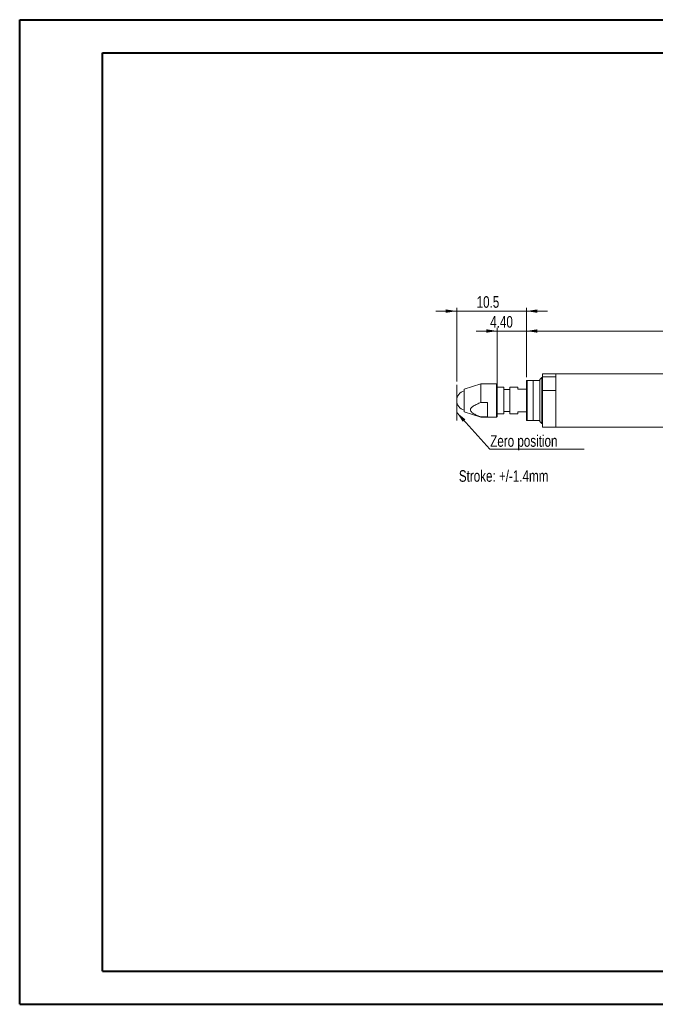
# Model space of a CAD drawing. Header units: millimetres. Extents: x 0 to 420, y 0 to 297.
# Tile 1 of 3: x 0 to 192, y 0 to 297. Entities that reach past the tile are written whole.
import ezdxf

# ---------------------------------------------------------------- set-up
doc = ezdxf.new("R2010")
doc.units = ezdxf.units.MM
doc.linetypes.add('CENTERX2', pattern=[20.32, 12.7, -2.54, 2.54, -2.54])
doc.styles.add('SLDTEXTSTYLE0', font='TXT', dxfattribs={"width": 0.75})
doc.dimstyles.new('SLDDIMSTYLE0', dxfattribs={"dimtxt": 3.5, "dimasz": 3.302, "dimexe": 0, "dimexo": 0.0625, "dimgap": 0.875, "dimtad": 1, "dimlfac": 0.5, "dimrnd": 1e-09, "dimzin": 12, "dimdsep": 46, "dimtxsty": 'SLDTEXTSTYLE0', "dimsah": 1, "dimcen": 0.09, "dimadec": 0, "dimazin": 3, "dimtfac": 1, "dimtmove": 0, "dimatfit": 0, "dimfxl": 0, "dimfrac": 2, "dimtolj": 1, "dimtzin": 12, "dimarcsym": 0})
doc.dimstyles.new('SLDDIMSTYLE1', dxfattribs={"dimtxt": 3.5, "dimasz": 3.302, "dimexe": 0, "dimexo": 0.0625, "dimgap": 0.875, "dimtad": 1, "dimlfac": 0.5, "dimrnd": 1e-09, "dimzin": 12, "dimdsep": 46, "dimtxsty": 'SLDTEXTSTYLE0', "dimsah": 1, "dimcen": 0.09, "dimadec": 0, "dimazin": 3, "dimtfac": 1, "dimtofl": 0, "dimtmove": 0, "dimatfit": 3, "dimfxl": 0, "dimfrac": 2, "dimtolj": 1, "dimtzin": 12, "dimarcsym": 0})
doc.dimstyles.new('SLDDIMSTYLE2', dxfattribs={"dimtxt": 3.5, "dimasz": 3.302, "dimexe": 0, "dimexo": 0.0625, "dimgap": 0.875, "dimtad": 1, "dimlfac": 0.5, "dimrnd": 1e-09, "dimzin": 4, "dimdsep": 46, "dimtxsty": 'SLDTEXTSTYLE0', "dimsah": 1, "dimcen": 0.09, "dimadec": 0, "dimazin": 1, "dimtfac": 1, "dimtmove": 0, "dimatfit": 0, "dimfxl": 0, "dimfrac": 2, "dimtolj": 1, "dimtzin": 12, "dimarcsym": 0})
doc.dimstyles.new('SLDDIMSTYLE3', dxfattribs={"dimtxt": 0, "dimasz": 3.302, "dimexe": 0, "dimexo": 0.0625, "dimgap": 0, "dimtad": 0, "dimtih": 1, "dimtoh": 1, "dimdec": 0, "dimrnd": 1e-09, "dimzin": 0, "dimdsep": 46, "dimtxsty": 'Standard', "dimsah": 1, "dimcen": 0.09, "dimadec": 0, "dimazin": 0, "dimtfac": 3.302, "dimtdec": 0, "dimtofl": 0, "dimtmove": 0, "dimatfit": 3, "dimfxl": 0, "dimfrac": 2, "dimtolj": 1, "dimtzin": 0, "dimarcsym": 0})

# ---------------------------------------------------------------- blocks, each defined once
blk = doc.blocks.new('_D')
at = {"color": 7, "linetype": 'Continuous', "lineweight": 0}
for p, q in [((131.92, 209.31), (125.57, 209.31)), ((131.92, 188.1), (131.92, 210.31)), ((131.92, 209.31), (152.95, 209.31)), ((152.95, 189.34), (152.95, 210.31)), ((152.95, 209.31), (159.3, 209.31))]:
    blk.add_line(p, q, dxfattribs=at)
for points in [[(131.92, 209.31), (128.62, 209.82), (128.62, 208.8)], [(152.95, 209.31), (156.25, 208.8), (156.25, 209.82)]]:
    blk.add_solid(points, dxfattribs=at)
at = {"color": 7, "linetype": 'Continuous', "lineweight": 0, "insert": (137.91, 213.82, 0.2), "char_height": 3.5, "attachment_point": 1, "style": 'SLDTEXTSTYLE0'}
blk.add_mtext('10.5', dxfattribs=at)
blk = doc.blocks.new('_D_1')
at = {"color": 7, "linetype": 'Continuous', "lineweight": 0}
for p, q in [((152.95, 189.34), (152.95, 204.31)), ((248.43, 203.31), (152.95, 203.31)), ((248.43, 192.14), (248.43, 204.31))]:
    blk.add_line(p, q, dxfattribs=at)
for points in [[(152.95, 203.31), (156.25, 202.8), (156.25, 203.82)], [(248.43, 203.31), (245.13, 203.82), (245.13, 202.8)]]:
    blk.add_solid(points, dxfattribs=at)
at = {"color": 7, "linetype": 'Continuous', "lineweight": 0, "insert": (198.1, 207.82, 0.2), "char_height": 3.5, "attachment_point": 1, "style": 'SLDTEXTSTYLE0'}
blk.add_mtext('48', dxfattribs=at)
blk = doc.blocks.new('_D_2')
at = {"color": 7, "linetype": 'Continuous', "lineweight": 0}
for p, q in [((144.15, 203.31), (137.8, 203.31)), ((144.15, 187.34), (144.15, 204.31)), ((152.95, 203.31), (144.15, 203.31)), ((152.95, 189.34), (152.95, 204.31)), ((152.95, 203.31), (159.3, 203.31))]:
    blk.add_line(p, q, dxfattribs=at)
for points in [[(144.15, 203.31), (140.85, 203.82), (140.85, 202.8)], [(152.95, 203.31), (156.25, 202.8), (156.25, 203.82)]]:
    blk.add_solid(points, dxfattribs=at)
at = {"color": 7, "linetype": 'Continuous', "lineweight": 0, "insert": (142.01, 207.82, 0.2), "char_height": 3.5, "attachment_point": 1, "style": 'SLDTEXTSTYLE0'}
blk.add_mtext('4.40', dxfattribs=at)
blk = doc.blocks.new('SW_NOTE_2')
at = {"color": 0, "linetype": 'Continuous', "lineweight": 0}
for p, q in [((0, 0), (28.46, 0)), ((28.46, 0), (0, 0)), ((0, 0), (28.46, 0)), ((28.46, 0), (0, 0)), ((0, 0), (28.46, 0)), ((28.46, 0), (0, 0))]:
    blk.add_line(p, q, dxfattribs=at)
at = {"color": 0, "linetype": 'Continuous', "lineweight": 0, "insert": (0.08, 4.18), "char_height": 3.5, "attachment_point": 1, "style": 'SLDTEXTSTYLE0'}
blk.add_mtext('Zero position', dxfattribs=at)

msp = doc.modelspace()

# ---------------------------------------------------------------- linework, layer by layer
at = {"color": 7, "linetype": 'Continuous', "lineweight": 40}
for p, q in [((0.079, 0.215), (0.079, 297.215)), ((0.079, 297.215), (420.079, 297.215)), ((25.079, 10.215), (25.079, 287.215)), ((25.079, 287.215), (410.079, 287.215)), ((25.079, 10.215), (410.079, 10.215)), ((0.079, 0.215), (420.079, 0.215))]:
    msp.add_line(p, q, dxfattribs=at)
at = {"color": 7, "linetype": 'Continuous', "lineweight": 15}
for p, q in [((161.829, 190.342), (157.829, 190.342)), ((157.829, 189.459), (157.829, 190.342)), ((222.829, 190.342), (161.829, 190.342)), ((161.829, 174.342), (161.829, 190.342)), ((161.829, 189.459), (161.829, 190.342)), ((139.149, 187.342), (134.149, 185.742)), ((143.949, 187.342), (139.149, 187.342)), ((139.149, 187.342), (139.149, 181.721)), ((144.149, 187.142), (143.949, 187.342)), ((143.949, 177.342), (143.949, 187.342)), ((144.149, 187.142), (144.149, 177.542)), ((152.949, 176.342), (152.949, 188.342)), ((152.949, 188.342), (153.149, 188.342)), ((154.949, 188.342), (153.149, 188.342)), ((153.149, 188.342), (153.149, 176.342)), ((156.949, 188.342), (154.949, 188.342)), ((154.949, 176.342), (154.949, 188.342)), ((157.549, 189.292), (156.949, 188.692)), ((156.949, 175.992), (156.949, 188.692)), ((157.829, 189.292), (157.549, 189.292)), ((157.549, 189.292), (157.549, 175.392)), ((157.829, 189.459), (161.829, 189.459)), ((157.829, 189.459), (157.829, 185.351)), ((134.149, 178.942), (134.149, 185.742)), ((146.149, 186.342), (144.149, 186.342)), ((146.149, 178.342), (146.149, 186.342)), ((147.949, 185.642), (146.149, 185.642)), ((150.349, 186.342), (147.949, 186.342)), ((147.949, 178.342), (147.949, 186.342)), ((150.349, 185.742), (150.349, 186.342)), ((152.949, 185.742), (150.349, 185.742)), ((161.829, 185.351), (157.829, 185.351)), ((157.829, 174.342), (157.829, 185.351)), ((161.829, 174.342), (161.829, 185.351)), ((139.149, 181.721), (141.149, 181.721)), ((141.149, 181.721), (141.149, 177.406)), ((134.149, 178.942), (139.149, 177.342)), ((144.149, 178.342), (146.149, 178.342)), ((146.149, 179.042), (147.949, 179.042)), ((147.949, 178.342), (150.349, 178.342)), ((150.349, 178.342), (150.349, 178.942)), ((150.349, 178.942), (152.949, 178.942)), ((141.149, 177.406), (139.149, 177.406)), ((139.149, 177.406), (139.149, 177.342)), ((139.149, 177.342), (143.949, 177.342)), ((143.949, 177.342), (144.149, 177.542)), ((153.149, 176.342), (152.949, 176.342)), ((153.149, 176.342), (154.949, 176.342)), ((154.949, 176.342), (156.949, 176.342)), ((156.949, 175.992), (157.549, 175.392)), ((157.549, 175.392), (157.829, 175.392)), ((157.829, 174.342), (161.829, 174.342)), ((161.829, 174.342), (222.829, 174.342))]:
    msp.add_line(p, q, dxfattribs=at)
at = {"color": 7, "linetype": 'CENTERX2', "lineweight": 0}
msp.add_line((131.92, 187.103), (131.92, 176.363), dxfattribs=at)
at = {"color": 7, "linetype": 'Continuous', "lineweight": 15}
msp.add_arc((134.92, 182.342), 3, 104.90345, 255.09655, dxfattribs=at)
msp.add_open_spline([(139.149, 181.721), (138.975, 181.654), (138.393, 181.426), (137.63, 181.085), (136.892, 180.671), (136.433, 180.332), (136.123, 179.977), (135.996, 179.622), (136.063, 179.249), (136.324, 178.902), (136.698, 178.592), (137.277, 178.226), (138.094, 177.824), (138.796, 177.546), (139.149, 177.406)], degree=3, knots=[0, 0, 0, 0, 0.0657311, 0.220733, 0.2990255, 0.3770179, 0.4390035, 0.4911323, 0.5434712, 0.6091929, 0.670951, 0.7329005, 0.8657329, 1, 1, 1, 1], dxfattribs=at)

# ---------------------------------------------------------------- block references
at = {"color": 7, "linetype": 'Continuous', "lineweight": 0}
msp.add_blockref('SW_NOTE_2', (141.934, 167.702), dxfattribs=at)

# ---------------------------------------------------------------- texts
at = {"color": 7, "linetype": 'Continuous', "lineweight": 0, "insert": (132.55, 161.332), "char_height": 3.5, "attachment_point": 1, "style": 'SLDTEXTSTYLE0'}
msp.add_mtext('Stroke: +/-1.4mm', dxfattribs=at)

# ---------------------------------------------------------------- dimensions: what is measured, and where the dimension line sits
at = {"color": 7, "linetype": 'Continuous', "lineweight": 0}
for base, p1, text, dimstyle, picture, middle in [((152.949, 209.307), (131.92, 187.103), '10.5', 'SLDDIMSTYLE0', '_D', (142.434, 209.307)), ((152.949, 203.307), (248.429, 191.142), '48', 'SLDDIMSTYLE1', '_D_1', (200.689, 203.307))]:
    dim = msp.add_linear_dim(base=base, p1=p1, p2=(152.949, 188.342), text=text, dimstyle=dimstyle, dxfattribs=at)
    dim.commit()
    dim.dimension.update_dxf_attribs({"geometry": picture, "text_midpoint": middle, "dimtype": 160})
dim = msp.add_linear_dim(base=(144.149, 203.307), p1=(152.949, 188.342), p2=(144.149, 186.342), dimstyle='SLDDIMSTYLE2', dxfattribs=at)
dim.commit()
dim.dimension.update_dxf_attribs({"geometry": '_D_2', "text_midpoint": (147.956, 203.307), "dimtype": 160})

# ---------------------------------------------------------------- leaders
msp.add_leader([(131.92, 178.719), (141.934, 167.702)], dimstyle='SLDDIMSTYLE3', dxfattribs=at)

doc.saveas('drawing.dxf')
